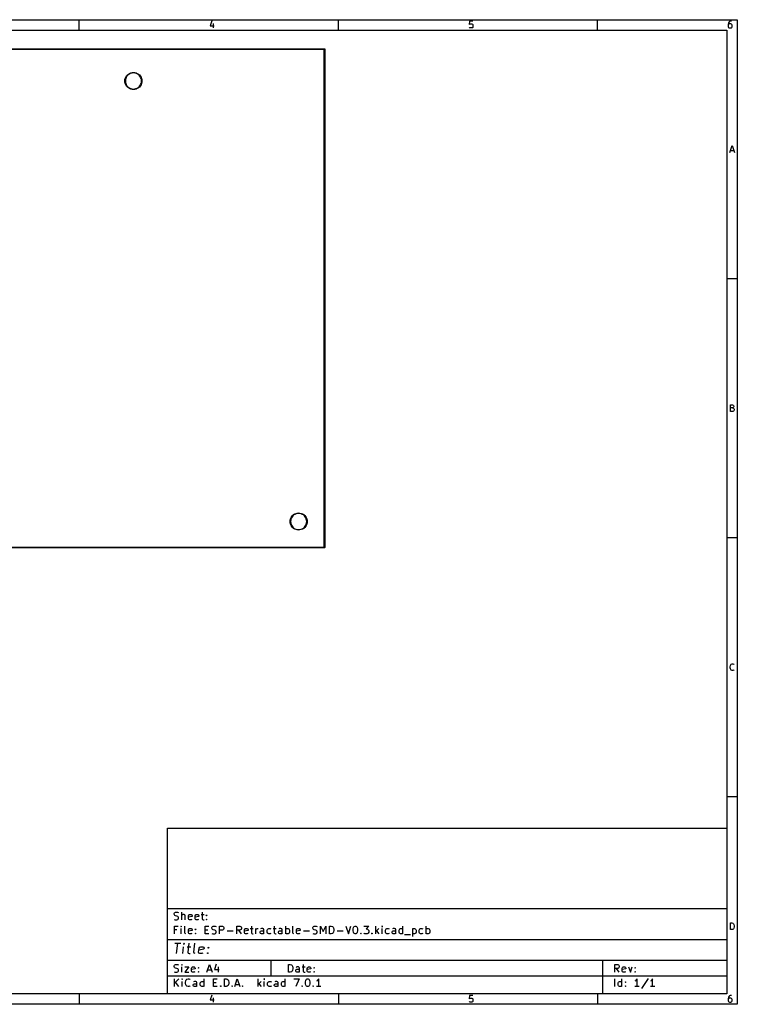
# Model space of a CAD drawing. Extents: x -30 to 247, y -88 to 102.
# Tile 2 of 2: x 108 to 247, y -88 to 102. Entities that reach past the tile are written whole.
import ezdxf

# ---------------------------------------------------------------- set-up
doc = ezdxf.new("R2010")
doc.units = 0
doc.layers.add('BLACK', color=7, linetype='CONTINUOUS')

msp = doc.modelspace()

# ---------------------------------------------------------------- linework, layer by layer
at = {"layer": 'BLACK', "linetype": 'CONTINUOUS'}
for p, q in [((-30.3, 101.84), (246.702, 101.84)), ((119.7, 99.84), (119.7, 101.84)), ((145.257, 101.6), (144.948, 100.672)), ((145.567, 101.105), (145.567, 100.239)), ((169.7, 99.84), (169.7, 101.84)), ((195.01, 101.539), (194.948, 100.92)), ((194.948, 100.92), (195.01, 100.981)), ((195.629, 101.539), (195.01, 101.539)), ((195.01, 100.981), (195.133, 101.043)), ((195.133, 101.043), (195.443, 101.043)), ((195.443, 101.043), (195.567, 100.981)), ((195.567, 100.981), (195.629, 100.92)), ((195.629, 100.92), (195.69, 100.796)), ((195.69, 100.796), (195.69, 100.486)), ((219.7, 99.84), (219.7, 101.84)), ((245.01, 101.229), (244.948, 100.981)), ((244.948, 100.981), (244.948, 100.486)), ((245.01, 100.92), (244.948, 100.796)), ((245.133, 101.415), (245.01, 101.229)), ((245.071, 100.981), (245.01, 100.92)), ((245.195, 101.043), (245.071, 100.981)), ((245.195, 101.477), (245.133, 101.415)), ((245.319, 101.539), (245.195, 101.477)), ((245.443, 101.043), (245.195, 101.043)), ((245.567, 101.539), (245.319, 101.539)), ((245.567, 100.981), (245.443, 101.043)), ((245.629, 100.92), (245.567, 100.981)), ((245.69, 100.796), (245.629, 100.92)), ((245.69, 100.486), (245.69, 100.796)), ((246.702, 101.84), (246.702, -88.1672)), ((-28.3, 99.84), (244.702, 99.84)), ((144.948, 100.672), (145.752, 100.672)), ((195.01, 100.3), (194.948, 100.362)), ((195.133, 100.239), (195.01, 100.3)), ((195.443, 100.239), (195.133, 100.239)), ((195.567, 100.3), (195.443, 100.239)), ((195.629, 100.362), (195.567, 100.3)), ((195.69, 100.486), (195.629, 100.362)), ((244.702, 99.84), (244.702, -86.1672)), ((244.948, 100.486), (245.01, 100.362)), ((245.01, 100.362), (245.071, 100.3)), ((245.071, 100.3), (245.195, 100.239)), ((245.195, 100.239), (245.443, 100.239)), ((245.443, 100.239), (245.567, 100.3)), ((245.567, 100.3), (245.629, 100.362)), ((245.629, 100.362), (245.69, 100.486)), ((0, 96.21), (167.04, 96.21)), ((166.99, 96.11), (0.05, 96.11)), ((166.99, 0.05), (166.99, 96.11)), ((167.04, 96.21), (167.075, 96.1954)), ((167.075, 96.1954), (167.09, 96.16)), ((167.09, 96.16), (167.09, 0)), ((128.983, 91.1768), (129.18, 91.345)), ((129.236, 91.268), (129.05, 91.1095)), ((129.18, 91.345), (129.401, 91.4803)), ((129.444, 91.3954), (129.236, 91.268)), ((129.401, 91.4803), (129.64, 91.5794)), ((129.669, 91.4888), (129.444, 91.3954)), ((129.64, 91.5794), (129.892, 91.6398)), ((129.907, 91.5458), (129.669, 91.4888)), ((129.892, 91.6398), (130.15, 91.6601)), ((130.15, 91.5649), (129.907, 91.5458)), ((130.15, 91.6601), (130.408, 91.6398)), ((130.393, 91.5458), (130.15, 91.5649)), ((130.63, 91.4888), (130.393, 91.5458)), ((130.408, 91.6398), (130.66, 91.5794)), ((130.856, 91.3954), (130.63, 91.4888)), ((130.66, 91.5794), (130.899, 91.4803)), ((131.064, 91.268), (130.856, 91.3954)), ((130.899, 91.4803), (131.12, 91.345)), ((131.249, 91.1095), (131.064, 91.268)), ((131.12, 91.345), (131.317, 91.1768)), ((128.5, 90.01), (128.52, 90.2681)), ((128.52, 89.7519), (128.5, 90.01)), ((128.52, 90.2681), (128.581, 90.5199)), ((128.581, 89.5001), (128.52, 89.7519)), ((128.581, 90.5199), (128.68, 90.7591)), ((128.68, 89.2609), (128.581, 89.5001)), ((128.614, 90.2532), (128.595, 90.01)), ((128.595, 90.01), (128.614, 89.7668)), ((128.671, 90.4905), (128.614, 90.2532)), ((128.614, 89.7668), (128.671, 89.5295)), ((128.764, 90.7159), (128.671, 90.4905)), ((128.671, 89.5295), (128.764, 89.3041)), ((128.68, 90.7591), (128.815, 90.9799)), ((128.892, 90.924), (128.764, 90.7159)), ((128.764, 89.3041), (128.892, 89.096)), ((128.815, 90.9799), (128.983, 91.1768)), ((129.05, 91.1095), (128.892, 90.924)), ((131.408, 90.924), (131.249, 91.1095)), ((131.317, 91.1768), (131.485, 90.9799)), ((131.535, 90.7159), (131.408, 90.924)), ((131.408, 89.096), (131.535, 89.3041)), ((131.485, 90.9799), (131.62, 90.7591)), ((131.629, 90.4905), (131.535, 90.7159)), ((131.535, 89.3041), (131.629, 89.5295)), ((131.62, 90.7591), (131.719, 90.5199)), ((131.719, 89.5001), (131.62, 89.2609)), ((131.686, 90.2532), (131.629, 90.4905)), ((131.629, 89.5295), (131.686, 89.7668)), ((131.705, 90.01), (131.686, 90.2532)), ((131.686, 89.7668), (131.705, 90.01)), ((131.719, 90.5199), (131.78, 90.2681)), ((131.78, 89.7519), (131.719, 89.5001)), ((131.78, 90.2681), (131.8, 90.01)), ((131.8, 90.01), (131.78, 89.7519)), ((128.815, 89.0401), (128.68, 89.2609)), ((128.983, 88.8432), (128.815, 89.0401)), ((128.892, 89.096), (129.05, 88.9105)), ((129.18, 88.675), (128.983, 88.8432)), ((129.05, 88.9105), (129.236, 88.752)), ((129.401, 88.5397), (129.18, 88.675)), ((129.236, 88.752), (129.444, 88.6246)), ((129.64, 88.4406), (129.401, 88.5397)), ((129.444, 88.6246), (129.669, 88.5312)), ((129.892, 88.3802), (129.64, 88.4406)), ((129.669, 88.5312), (129.907, 88.4742)), ((130.15, 88.3599), (129.892, 88.3802)), ((129.907, 88.4742), (130.15, 88.4551)), ((130.15, 88.4551), (130.393, 88.4742)), ((130.408, 88.3802), (130.15, 88.3599)), ((130.393, 88.4742), (130.63, 88.5312)), ((130.66, 88.4406), (130.408, 88.3802)), ((130.63, 88.5312), (130.856, 88.6246)), ((130.899, 88.5397), (130.66, 88.4406)), ((130.856, 88.6246), (131.064, 88.752)), ((131.12, 88.675), (130.899, 88.5397)), ((131.064, 88.752), (131.249, 88.9105)), ((131.317, 88.8432), (131.12, 88.675)), ((131.249, 88.9105), (131.408, 89.096)), ((131.485, 89.0401), (131.317, 88.8432)), ((131.62, 89.2609), (131.485, 89.0401)), ((245.269, 76.2386), (245.702, 77.5386)), ((245.393, 76.61), (246.012, 76.61)), ((245.702, 77.5386), (246.136, 76.2386)), ((246.702, 51.84), (244.702, 51.84)), ((245.362, 26.2386), (245.362, 27.5386)), ((245.362, 27.5386), (245.795, 27.5386)), ((245.795, 26.9195), (245.362, 26.9195)), ((245.795, 27.5386), (245.919, 27.4767)), ((245.919, 26.9815), (245.795, 26.9195)), ((245.795, 26.9195), (245.981, 26.8576)), ((245.919, 27.4767), (245.981, 27.4148)), ((245.981, 27.0434), (245.919, 26.9815)), ((245.981, 27.4148), (246.043, 27.291)), ((246.043, 27.1672), (245.981, 27.0434)), ((245.981, 26.8576), (246.043, 26.7957)), ((246.043, 27.291), (246.043, 27.1672)), ((246.043, 26.7957), (246.105, 26.6719)), ((246.105, 26.6719), (246.105, 26.4862)), ((245.857, 26.2386), (245.362, 26.2386)), ((245.981, 26.3005), (245.857, 26.2386)), ((246.043, 26.3624), (245.981, 26.3005)), ((246.105, 26.4862), (246.043, 26.3624)), ((160.471, 5.50989), (160.57, 5.7491)), ((160.655, 5.70587), (160.561, 5.48047)), ((160.57, 5.7491), (160.705, 5.96986)), ((160.782, 5.9139), (160.655, 5.70587)), ((160.705, 5.96986), (160.873, 6.16675)), ((160.941, 6.09943), (160.782, 5.9139)), ((160.873, 6.16675), (161.07, 6.3349)), ((161.126, 6.25788), (160.941, 6.09943)), ((161.07, 6.3349), (161.291, 6.47019)), ((161.334, 6.38536), (161.126, 6.25788)), ((161.291, 6.47019), (161.53, 6.56927)), ((161.56, 6.47872), (161.334, 6.38536)), ((161.53, 6.56927), (161.782, 6.62972)), ((161.797, 6.53568), (161.56, 6.47872)), ((161.782, 6.62972), (162.04, 6.65003)), ((162.04, 6.55482), (161.797, 6.53568)), ((162.04, 6.65003), (162.298, 6.62972)), ((162.283, 6.53568), (162.04, 6.55482)), ((162.52, 6.47872), (162.283, 6.53568)), ((162.298, 6.62972), (162.55, 6.56927)), ((162.746, 6.38536), (162.52, 6.47872)), ((162.55, 6.56927), (162.789, 6.47019)), ((162.954, 6.25788), (162.746, 6.38536)), ((162.789, 6.47019), (163.01, 6.3349)), ((163.139, 6.09943), (162.954, 6.25788)), ((163.01, 6.3349), (163.207, 6.16675)), ((163.298, 5.9139), (163.139, 6.09943)), ((163.207, 6.16675), (163.375, 5.96986)), ((163.425, 5.70587), (163.298, 5.9139)), ((163.375, 5.96986), (163.51, 5.7491)), ((163.519, 5.48047), (163.425, 5.70587)), ((163.51, 5.7491), (163.609, 5.50989)), ((160.39, 5), (160.41, 5.25812)), ((160.41, 4.74188), (160.39, 5)), ((160.41, 5.25812), (160.471, 5.50989)), ((160.471, 4.49011), (160.41, 4.74188)), ((160.57, 4.2509), (160.471, 4.49011)), ((160.504, 5.24323), (160.485, 5)), ((160.485, 5), (160.504, 4.75677)), ((160.561, 5.48047), (160.504, 5.24323)), ((160.504, 4.75677), (160.561, 4.51953)), ((160.561, 4.51953), (160.655, 4.29413)), ((160.705, 4.03014), (160.57, 4.2509)), ((160.655, 4.29413), (160.782, 4.0861)), ((160.873, 3.83325), (160.705, 4.03014)), ((160.782, 4.0861), (160.941, 3.90057)), ((161.07, 3.6651), (160.873, 3.83325)), ((160.941, 3.90057), (161.126, 3.74212)), ((162.954, 3.74212), (163.139, 3.90057)), ((163.207, 3.83325), (163.01, 3.6651)), ((163.139, 3.90057), (163.298, 4.0861)), ((163.375, 4.03014), (163.207, 3.83325)), ((163.298, 4.0861), (163.425, 4.29413)), ((163.51, 4.2509), (163.375, 4.03014)), ((163.425, 4.29413), (163.519, 4.51953)), ((163.609, 4.49011), (163.51, 4.2509)), ((163.576, 5.24323), (163.519, 5.48047)), ((163.519, 4.51953), (163.576, 4.75677)), ((163.595, 5), (163.576, 5.24323)), ((163.576, 4.75677), (163.595, 5)), ((163.609, 5.50989), (163.67, 5.25812)), ((163.67, 4.74188), (163.609, 4.49011)), ((163.67, 5.25812), (163.69, 5)), ((163.69, 5), (163.67, 4.74188)), ((161.291, 3.52981), (161.07, 3.6651)), ((161.126, 3.74212), (161.334, 3.61464)), ((161.53, 3.43073), (161.291, 3.52981)), ((161.334, 3.61464), (161.56, 3.52127)), ((161.782, 3.37028), (161.53, 3.43073)), ((161.56, 3.52127), (161.797, 3.46432)), ((162.04, 3.34997), (161.782, 3.37028)), ((161.797, 3.46432), (162.04, 3.44518)), ((162.04, 3.44518), (162.283, 3.46432)), ((162.298, 3.37028), (162.04, 3.34997)), ((162.283, 3.46432), (162.52, 3.52127)), ((162.55, 3.43073), (162.298, 3.37028)), ((162.52, 3.52127), (162.746, 3.61464)), ((162.789, 3.52981), (162.55, 3.43073)), ((162.746, 3.61464), (162.954, 3.74212)), ((163.01, 3.6651), (162.789, 3.52981)), ((0.05, 0.05), (166.99, 0.05)), ((167.09, 0), (167.075, -0.03535)), ((246.702, 1.84), (244.702, 1.84)), ((167.04, -0.05), (0, -0.05)), ((167.075, -0.03535), (167.04, -0.05)), ((245.3, -23.0185), (245.362, -22.7709)), ((245.362, -22.7709), (245.424, -22.6471)), ((245.424, -22.6471), (245.547, -22.5233)), ((245.547, -22.5233), (245.733, -22.4614)), ((245.733, -22.4614), (245.857, -22.4614)), ((245.857, -22.4614), (246.043, -22.5233)), ((246.043, -22.5233), (246.105, -22.5852)), ((245.3, -23.2043), (245.3, -23.0185)), ((245.362, -23.4519), (245.3, -23.2043)), ((245.424, -23.5757), (245.362, -23.4519)), ((245.547, -23.6995), (245.424, -23.5757)), ((245.733, -23.7614), (245.547, -23.6995)), ((245.857, -23.7614), (245.733, -23.7614)), ((246.043, -23.6995), (245.857, -23.7614)), ((246.105, -23.6376), (246.043, -23.6995)), ((246.702, -48.16), (244.702, -48.16)), ((136.702, -54.1672), (244.702, -54.1672)), ((136.702, -86.1672), (136.702, -54.1672)), ((244.702, -54.1672), (244.702, -86.1672)), ((136.702, -69.6672), (244.702, -69.6672)), ((137.988, -70.6468), (138.059, -70.504)), ((137.988, -70.7897), (137.988, -70.6468)), ((138.059, -70.9326), (137.988, -70.7897)), ((137.988, -71.7897), (138.202, -71.8611)), ((138.059, -70.504), (138.131, -70.4326)), ((138.131, -71.004), (138.059, -70.9326)), ((138.131, -70.4326), (138.274, -70.3611)), ((138.274, -71.0754), (138.131, -71.004)), ((138.202, -71.8611), (138.559, -71.8611)), ((138.274, -70.3611), (138.631, -70.3611)), ((138.559, -71.1468), (138.274, -71.0754)), ((138.702, -71.2183), (138.559, -71.1468)), ((138.559, -71.8611), (138.702, -71.7897)), ((138.631, -70.3611), (138.845, -70.4326)), ((138.774, -71.2897), (138.702, -71.2183)), ((138.702, -71.7897), (138.774, -71.7183)), ((138.845, -71.4326), (138.774, -71.2897)), ((138.774, -71.7183), (138.845, -71.5754)), ((138.845, -71.5754), (138.845, -71.4326)), ((139.488, -71.8611), (139.488, -70.3611)), ((139.559, -70.9326), (139.488, -71.004)), ((139.702, -70.8611), (139.559, -70.9326)), ((139.916, -70.8611), (139.702, -70.8611)), ((140.059, -70.9326), (139.916, -70.8611)), ((140.131, -71.0754), (140.059, -70.9326)), ((140.131, -71.8611), (140.131, -71.0754)), ((140.774, -71.0754), (140.845, -70.9326)), ((140.774, -71.6468), (140.774, -71.0754)), ((141.488, -71.2183), (140.774, -71.3611)), ((140.845, -71.7897), (140.774, -71.6468)), ((140.845, -70.9326), (140.988, -70.8611)), ((140.988, -71.8611), (140.845, -71.7897)), ((140.988, -70.8611), (141.274, -70.8611)), ((141.274, -71.8611), (140.988, -71.8611)), ((141.274, -70.8611), (141.416, -70.9326)), ((141.416, -71.7897), (141.274, -71.8611)), ((141.416, -70.9326), (141.488, -71.0754)), ((141.488, -71.0754), (141.488, -71.2183)), ((142.059, -71.0754), (142.131, -70.9326)), ((142.059, -71.6468), (142.059, -71.0754)), ((142.774, -71.2183), (142.059, -71.3611)), ((142.131, -71.7897), (142.059, -71.6468)), ((142.131, -70.9326), (142.274, -70.8611)), ((142.274, -71.8611), (142.131, -71.7897)), ((142.274, -70.8611), (142.559, -70.8611)), ((142.559, -71.8611), (142.274, -71.8611)), ((142.559, -70.8611), (142.702, -70.9326)), ((142.702, -71.7897), (142.559, -71.8611)), ((142.702, -70.9326), (142.774, -71.0754)), ((142.774, -71.0754), (142.774, -71.2183)), ((143.202, -70.8611), (143.774, -70.8611)), ((143.416, -70.3611), (143.416, -71.6468)), ((143.416, -71.6468), (143.488, -71.7897)), ((143.488, -71.7897), (143.631, -71.8611)), ((143.631, -71.8611), (143.774, -71.8611)), ((144.202, -71.004), (144.274, -70.9326)), ((144.274, -71.0754), (144.202, -71.004)), ((144.202, -71.7897), (144.274, -71.7183)), ((144.274, -71.8611), (144.202, -71.7897)), ((144.274, -70.9326), (144.345, -71.004)), ((144.274, -70.9326), (144.274, -71.0754)), ((144.345, -71.004), (144.274, -71.0754)), ((144.274, -71.7183), (144.345, -71.7897)), ((144.274, -71.7183), (144.274, -71.8611)), ((144.345, -71.7897), (144.274, -71.8611)), ((138.059, -74.5611), (138.059, -73.0611)), ((138.059, -73.0611), (138.774, -73.0611)), ((138.559, -73.7754), (138.059, -73.7754)), ((139.345, -73.0611), (139.274, -73.1326)), ((139.274, -73.1326), (139.345, -73.204)), ((139.416, -73.1326), (139.345, -73.0611)), ((139.345, -73.0611), (139.345, -73.204)), ((139.345, -73.204), (139.416, -73.1326)), ((139.345, -74.5611), (139.345, -73.5611)), ((140.059, -74.3468), (140.059, -73.0611)), ((140.774, -73.7754), (140.845, -73.6326)), ((140.774, -74.3468), (140.774, -73.7754)), ((141.488, -73.9183), (140.774, -74.0611)), ((140.845, -73.6326), (140.988, -73.5611)), ((140.988, -73.5611), (141.274, -73.5611)), ((141.274, -73.5611), (141.416, -73.6326)), ((141.416, -73.6326), (141.488, -73.7754)), ((141.488, -73.7754), (141.488, -73.9183)), ((142.059, -73.704), (142.131, -73.6326)), ((142.131, -73.7754), (142.059, -73.704)), ((142.131, -73.6326), (142.202, -73.704)), ((142.131, -73.6326), (142.131, -73.7754)), ((142.202, -73.704), (142.131, -73.7754)), ((143.988, -74.5611), (143.988, -73.0611)), ((143.988, -73.0611), (144.702, -73.0611)), ((143.988, -73.7754), (144.488, -73.7754)), ((145.274, -73.3468), (145.345, -73.204)), ((145.274, -73.4897), (145.274, -73.3468)), ((145.345, -73.6326), (145.274, -73.4897)), ((145.345, -73.204), (145.416, -73.1326)), ((145.416, -73.704), (145.345, -73.6326)), ((145.416, -73.1326), (145.559, -73.0611)), ((145.559, -73.7754), (145.416, -73.704)), ((145.559, -73.0611), (145.916, -73.0611)), ((145.845, -73.8468), (145.559, -73.7754)), ((145.988, -73.9183), (145.845, -73.8468)), ((145.916, -73.0611), (146.131, -73.1326)), ((146.059, -73.9897), (145.988, -73.9183)), ((146.131, -74.1326), (146.059, -73.9897)), ((146.774, -74.5611), (146.774, -73.0611)), ((146.774, -73.0611), (147.345, -73.0611)), ((147.345, -73.8468), (146.774, -73.8468)), ((147.345, -73.0611), (147.488, -73.1326)), ((147.488, -73.7754), (147.345, -73.8468)), ((147.488, -73.1326), (147.559, -73.204)), ((147.559, -73.704), (147.488, -73.7754)), ((147.559, -73.204), (147.631, -73.3468)), ((147.631, -73.5611), (147.559, -73.704)), ((147.631, -73.3468), (147.631, -73.5611)), ((148.274, -73.9897), (149.416, -73.9897)), ((150.131, -74.5611), (150.131, -73.0611)), ((150.131, -73.0611), (150.702, -73.0611)), ((150.702, -73.8468), (150.131, -73.8468)), ((150.988, -74.5611), (150.488, -73.8468)), ((150.702, -73.0611), (150.845, -73.1326)), ((150.845, -73.7754), (150.702, -73.8468)), ((150.845, -73.1326), (150.916, -73.204)), ((150.916, -73.704), (150.845, -73.7754)), ((150.916, -73.204), (150.988, -73.3468)), ((150.988, -73.5611), (150.916, -73.704)), ((150.988, -73.3468), (150.988, -73.5611)), ((151.559, -73.7754), (151.631, -73.6326)), ((151.559, -74.3468), (151.559, -73.7754)), ((152.274, -73.9183), (151.559, -74.0611)), ((151.631, -73.6326), (151.774, -73.5611)), ((151.774, -73.5611), (152.059, -73.5611)), ((152.059, -73.5611), (152.202, -73.6326)), ((152.202, -73.6326), (152.274, -73.7754)), ((152.274, -73.7754), (152.274, -73.9183)), ((152.702, -73.5611), (153.274, -73.5611)), ((152.916, -73.0611), (152.916, -74.3468)), ((153.774, -74.5611), (153.774, -73.5611)), ((153.774, -73.8468), (153.845, -73.704)), ((153.845, -73.704), (153.916, -73.6326)), ((153.916, -73.6326), (154.059, -73.5611)), ((154.059, -73.5611), (154.202, -73.5611)), ((154.631, -74.204), (154.702, -74.0611)), ((154.845, -73.5611), (154.702, -73.6326)), ((154.702, -74.0611), (154.845, -73.9897)), ((155.131, -73.5611), (154.845, -73.5611)), ((154.845, -73.9897), (155.202, -73.9897)), ((155.274, -73.6326), (155.131, -73.5611)), ((155.202, -73.9897), (155.345, -73.9183)), ((155.345, -73.7754), (155.274, -73.6326)), ((155.345, -74.5611), (155.345, -73.7754)), ((155.988, -73.8468), (156.059, -73.704)), ((155.988, -74.2754), (155.988, -73.8468)), ((156.059, -73.704), (156.131, -73.6326)), ((156.131, -73.6326), (156.274, -73.5611)), ((156.274, -73.5611), (156.559, -73.5611)), ((156.559, -73.5611), (156.702, -73.6326)), ((157.131, -73.5611), (157.702, -73.5611)), ((157.345, -73.0611), (157.345, -74.3468)), ((158.131, -74.204), (158.202, -74.0611)), ((158.345, -73.5611), (158.202, -73.6326)), ((158.202, -74.0611), (158.345, -73.9897)), ((158.631, -73.5611), (158.345, -73.5611)), ((158.345, -73.9897), (158.702, -73.9897)), ((158.774, -73.6326), (158.631, -73.5611)), ((158.702, -73.9897), (158.845, -73.9183)), ((158.845, -73.7754), (158.774, -73.6326)), ((158.845, -74.5611), (158.845, -73.7754)), ((159.559, -74.5611), (159.559, -73.0611)), ((159.559, -73.6326), (159.702, -73.5611)), ((159.702, -73.5611), (159.988, -73.5611)), ((159.988, -73.5611), (160.131, -73.6326)), ((160.131, -73.6326), (160.202, -73.704)), ((160.202, -73.704), (160.274, -73.8468)), ((160.274, -73.8468), (160.274, -74.2754)), ((160.916, -74.3468), (160.916, -73.0611)), ((161.631, -73.7754), (161.702, -73.6326)), ((161.631, -74.3468), (161.631, -73.7754)), ((162.345, -73.9183), (161.631, -74.0611)), ((161.702, -73.6326), (161.845, -73.5611)), ((161.845, -73.5611), (162.131, -73.5611)), ((162.131, -73.5611), (162.274, -73.6326)), ((162.274, -73.6326), (162.345, -73.7754)), ((162.345, -73.7754), (162.345, -73.9183)), ((162.988, -73.9897), (164.131, -73.9897)), ((164.774, -73.3468), (164.845, -73.204)), ((164.774, -73.4897), (164.774, -73.3468)), ((164.845, -73.6326), (164.774, -73.4897)), ((164.845, -73.204), (164.916, -73.1326)), ((164.916, -73.704), (164.845, -73.6326)), ((164.916, -73.1326), (165.059, -73.0611)), ((165.059, -73.7754), (164.916, -73.704)), ((165.059, -73.0611), (165.416, -73.0611)), ((165.345, -73.8468), (165.059, -73.7754)), ((165.488, -73.9183), (165.345, -73.8468)), ((165.416, -73.0611), (165.631, -73.1326)), ((165.559, -73.9897), (165.488, -73.9183)), ((165.631, -74.1326), (165.559, -73.9897)), ((166.274, -74.5611), (166.274, -73.0611)), ((166.274, -73.0611), (166.774, -74.1326)), ((166.774, -74.1326), (167.274, -73.0611)), ((167.274, -73.0611), (167.274, -74.5611)), ((167.988, -74.5611), (167.988, -73.0611)), ((167.988, -73.0611), (168.345, -73.0611)), ((168.345, -73.0611), (168.559, -73.1326)), ((168.559, -73.1326), (168.702, -73.2754)), ((168.702, -73.2754), (168.774, -73.4183)), ((168.774, -73.4183), (168.845, -73.704)), ((168.845, -73.9183), (168.774, -74.204)), ((168.845, -73.704), (168.845, -73.9183)), ((169.488, -73.9897), (170.631, -73.9897)), ((171.131, -73.0611), (171.631, -74.5611)), ((171.631, -74.5611), (172.131, -73.0611)), ((172.559, -73.6326), (172.631, -73.3468)), ((172.559, -73.9897), (172.559, -73.6326)), ((172.631, -74.2754), (172.559, -73.9897)), ((172.631, -73.3468), (172.702, -73.204)), ((172.702, -73.204), (172.774, -73.1326)), ((172.774, -73.1326), (172.916, -73.0611)), ((172.916, -73.0611), (173.059, -73.0611)), ((173.059, -73.0611), (173.202, -73.1326)), ((173.202, -73.1326), (173.274, -73.204)), ((173.274, -73.204), (173.345, -73.3468)), ((173.345, -73.3468), (173.416, -73.6326)), ((173.416, -73.9897), (173.345, -74.2754)), ((173.416, -73.6326), (173.416, -73.9897)), ((174.631, -73.0611), (175.559, -73.0611)), ((175.559, -73.0611), (175.059, -73.6326)), ((175.059, -73.6326), (175.274, -73.6326)), ((175.274, -73.6326), (175.416, -73.704)), ((175.416, -73.704), (175.488, -73.7754)), ((175.488, -73.7754), (175.559, -73.9183)), ((175.559, -73.9183), (175.559, -74.2754)), ((176.916, -74.5611), (176.916, -73.0611)), ((177.488, -73.5611), (176.916, -74.1326)), ((177.059, -73.9897), (177.488, -74.5611)), ((178.131, -73.0611), (178.059, -73.1326)), ((178.059, -73.1326), (178.131, -73.204)), ((178.202, -73.1326), (178.131, -73.0611)), ((178.131, -73.0611), (178.131, -73.204)), ((178.131, -73.204), (178.202, -73.1326)), ((178.131, -74.5611), (178.131, -73.5611)), ((178.774, -73.8468), (178.845, -73.704)), ((178.774, -74.2754), (178.774, -73.8468)), ((178.845, -73.704), (178.916, -73.6326)), ((178.916, -73.6326), (179.059, -73.5611)), ((179.059, -73.5611), (179.345, -73.5611)), ((179.345, -73.5611), (179.488, -73.6326)), ((180.059, -74.204), (180.131, -74.0611)), ((180.274, -73.5611), (180.131, -73.6326)), ((180.131, -74.0611), (180.274, -73.9897)), ((180.559, -73.5611), (180.274, -73.5611)), ((180.274, -73.9897), (180.631, -73.9897)), ((180.702, -73.6326), (180.559, -73.5611)), ((180.631, -73.9897), (180.774, -73.9183)), ((180.774, -73.7754), (180.702, -73.6326)), ((180.774, -74.5611), (180.774, -73.7754)), ((181.416, -73.8468), (181.488, -73.704)), ((181.416, -74.2754), (181.416, -73.8468)), ((181.488, -73.704), (181.559, -73.6326)), ((181.559, -73.6326), (181.702, -73.5611)), ((181.702, -73.5611), (181.988, -73.5611)), ((181.988, -73.5611), (182.131, -73.6326)), ((182.131, -74.5611), (182.131, -73.0611)), ((183.988, -73.5611), (183.988, -75.0611)), ((183.988, -73.6326), (184.131, -73.5611)), ((184.131, -73.5611), (184.416, -73.5611)), ((184.416, -73.5611), (184.559, -73.6326)), ((184.559, -73.6326), (184.631, -73.704)), ((184.631, -73.704), (184.702, -73.8468)), ((184.702, -73.8468), (184.702, -74.2754)), ((185.274, -73.8468), (185.345, -73.704)), ((185.274, -74.2754), (185.274, -73.8468)), ((185.345, -73.704), (185.416, -73.6326)), ((185.416, -73.6326), (185.559, -73.5611)), ((185.559, -73.5611), (185.845, -73.5611)), ((185.845, -73.5611), (185.988, -73.6326)), ((186.631, -74.5611), (186.631, -73.0611)), ((186.631, -73.6326), (186.774, -73.5611)), ((186.774, -73.5611), (187.059, -73.5611)), ((187.059, -73.5611), (187.202, -73.6326)), ((187.202, -73.6326), (187.274, -73.704)), ((187.274, -73.704), (187.345, -73.8468)), ((187.345, -73.8468), (187.345, -74.2754)), ((245.362, -73.7614), (245.362, -72.4614)), ((245.362, -72.4614), (245.671, -72.4614)), ((245.671, -73.7614), (245.362, -73.7614)), ((245.671, -72.4614), (245.857, -72.5233)), ((245.857, -73.6995), (245.671, -73.7614)), ((245.857, -72.5233), (245.981, -72.6471)), ((245.981, -73.5757), (245.857, -73.6995)), ((245.981, -72.6471), (246.043, -72.7709)), ((246.043, -73.4519), (245.981, -73.5757)), ((246.043, -72.7709), (246.105, -73.0185)), ((246.105, -73.2043), (246.043, -73.4519)), ((246.105, -73.0185), (246.105, -73.2043)), ((136.702, -75.6672), (244.702, -75.6672)), ((140.131, -74.4897), (140.059, -74.3468)), ((140.274, -74.5611), (140.131, -74.4897)), ((140.845, -74.4897), (140.774, -74.3468)), ((140.988, -74.5611), (140.845, -74.4897)), ((141.274, -74.5611), (140.988, -74.5611)), ((141.416, -74.4897), (141.274, -74.5611)), ((142.059, -74.4897), (142.131, -74.4183)), ((142.131, -74.5611), (142.059, -74.4897)), ((142.131, -74.4183), (142.202, -74.4897)), ((142.131, -74.4183), (142.131, -74.5611)), ((142.202, -74.4897), (142.131, -74.5611)), ((144.702, -74.5611), (143.988, -74.5611)), ((145.274, -74.4897), (145.488, -74.5611)), ((145.488, -74.5611), (145.845, -74.5611)), ((145.845, -74.5611), (145.988, -74.4897)), ((145.988, -74.4897), (146.059, -74.4183)), ((146.059, -74.4183), (146.131, -74.2754)), ((146.131, -74.2754), (146.131, -74.1326)), ((151.631, -74.4897), (151.559, -74.3468)), ((151.774, -74.5611), (151.631, -74.4897)), ((152.059, -74.5611), (151.774, -74.5611)), ((152.202, -74.4897), (152.059, -74.5611)), ((152.916, -74.3468), (152.988, -74.4897)), ((152.988, -74.4897), (153.131, -74.5611)), ((153.131, -74.5611), (153.274, -74.5611)), ((154.631, -74.3468), (154.631, -74.204)), ((154.702, -74.4897), (154.631, -74.3468)), ((154.845, -74.5611), (154.702, -74.4897)), ((155.202, -74.5611), (154.845, -74.5611)), ((155.345, -74.4897), (155.202, -74.5611)), ((156.059, -74.4183), (155.988, -74.2754)), ((156.131, -74.4897), (156.059, -74.4183)), ((156.274, -74.5611), (156.131, -74.4897)), ((156.559, -74.5611), (156.274, -74.5611)), ((156.702, -74.4897), (156.559, -74.5611)), ((157.345, -74.3468), (157.416, -74.4897)), ((157.416, -74.4897), (157.559, -74.5611)), ((157.559, -74.5611), (157.702, -74.5611)), ((158.131, -74.3468), (158.131, -74.204)), ((158.202, -74.4897), (158.131, -74.3468)), ((158.345, -74.5611), (158.202, -74.4897)), ((158.702, -74.5611), (158.345, -74.5611)), ((158.845, -74.4897), (158.702, -74.5611)), ((159.702, -74.5611), (159.559, -74.4897)), ((159.988, -74.5611), (159.702, -74.5611)), ((160.131, -74.4897), (159.988, -74.5611)), ((160.202, -74.4183), (160.131, -74.4897)), ((160.274, -74.2754), (160.202, -74.4183)), ((160.988, -74.4897), (160.916, -74.3468)), ((161.131, -74.5611), (160.988, -74.4897)), ((161.702, -74.4897), (161.631, -74.3468)), ((161.845, -74.5611), (161.702, -74.4897)), ((162.131, -74.5611), (161.845, -74.5611)), ((162.274, -74.4897), (162.131, -74.5611)), ((164.774, -74.4897), (164.988, -74.5611)), ((164.988, -74.5611), (165.345, -74.5611)), ((165.345, -74.5611), (165.488, -74.4897)), ((165.488, -74.4897), (165.559, -74.4183)), ((165.559, -74.4183), (165.631, -74.2754)), ((165.631, -74.2754), (165.631, -74.1326)), ((168.345, -74.5611), (167.988, -74.5611)), ((168.559, -74.4897), (168.345, -74.5611)), ((168.702, -74.3468), (168.559, -74.4897)), ((168.774, -74.204), (168.702, -74.3468)), ((172.702, -74.4183), (172.631, -74.2754)), ((172.774, -74.4897), (172.702, -74.4183)), ((172.916, -74.5611), (172.774, -74.4897)), ((173.059, -74.5611), (172.916, -74.5611)), ((173.202, -74.4897), (173.059, -74.5611)), ((173.274, -74.4183), (173.202, -74.4897)), ((173.345, -74.2754), (173.274, -74.4183)), ((173.988, -74.4897), (174.059, -74.4183)), ((174.059, -74.5611), (173.988, -74.4897)), ((174.059, -74.4183), (174.131, -74.4897)), ((174.059, -74.4183), (174.059, -74.5611)), ((174.131, -74.4897), (174.059, -74.5611)), ((174.702, -74.4897), (174.631, -74.4183)), ((174.845, -74.5611), (174.702, -74.4897)), ((175.274, -74.5611), (174.845, -74.5611)), ((175.416, -74.4897), (175.274, -74.5611)), ((175.488, -74.4183), (175.416, -74.4897)), ((175.559, -74.2754), (175.488, -74.4183)), ((176.131, -74.4897), (176.202, -74.4183)), ((176.202, -74.5611), (176.131, -74.4897)), ((176.202, -74.4183), (176.274, -74.4897)), ((176.202, -74.4183), (176.202, -74.5611)), ((176.274, -74.4897), (176.202, -74.5611)), ((178.845, -74.4183), (178.774, -74.2754)), ((178.916, -74.4897), (178.845, -74.4183)), ((179.059, -74.5611), (178.916, -74.4897)), ((179.345, -74.5611), (179.059, -74.5611)), ((179.488, -74.4897), (179.345, -74.5611)), ((180.059, -74.3468), (180.059, -74.204)), ((180.131, -74.4897), (180.059, -74.3468)), ((180.274, -74.5611), (180.131, -74.4897)), ((180.631, -74.5611), (180.274, -74.5611)), ((180.774, -74.4897), (180.631, -74.5611)), ((181.488, -74.4183), (181.416, -74.2754)), ((181.559, -74.4897), (181.488, -74.4183)), ((181.702, -74.5611), (181.559, -74.4897)), ((181.988, -74.5611), (181.702, -74.5611)), ((182.131, -74.4897), (181.988, -74.5611)), ((182.488, -74.704), (183.631, -74.704)), ((184.131, -74.5611), (183.988, -74.4897)), ((184.416, -74.5611), (184.131, -74.5611)), ((184.559, -74.4897), (184.416, -74.5611)), ((184.631, -74.4183), (184.559, -74.4897)), ((184.702, -74.2754), (184.631, -74.4183)), ((185.345, -74.4183), (185.274, -74.2754)), ((185.416, -74.4897), (185.345, -74.4183)), ((185.559, -74.5611), (185.416, -74.4897)), ((185.845, -74.5611), (185.559, -74.5611)), ((185.988, -74.4897), (185.845, -74.5611)), ((186.774, -74.5611), (186.631, -74.4897)), ((187.059, -74.5611), (186.774, -74.5611)), ((187.202, -74.4897), (187.059, -74.5611)), ((187.274, -74.4183), (187.202, -74.4897)), ((187.345, -74.2754), (187.274, -74.4183)), ((138.131, -76.3924), (139.274, -76.3924)), ((138.452, -78.3924), (138.702, -76.3924)), ((139.678, -78.3924), (139.845, -77.0591)), ((139.928, -76.3924), (139.821, -76.4877)), ((139.821, -76.4877), (139.905, -76.5829)), ((139.928, -76.3924), (139.905, -76.5829)), ((139.905, -76.5829), (140.012, -76.4877)), ((140.012, -76.4877), (139.928, -76.3924)), ((140.5, -77.0591), (141.262, -77.0591)), ((140.869, -76.3924), (140.655, -78.1067)), ((141.786, -78.1067), (142, -76.3924)), ((142.726, -78.1067), (142.821, -77.3448)), ((143.75, -77.5353), (142.774, -77.7258)), ((142.821, -77.3448), (142.94, -77.1543)), ((142.94, -77.1543), (143.143, -77.0591)), ((143.143, -77.0591), (143.524, -77.0591)), ((143.524, -77.0591), (143.702, -77.1543)), ((143.702, -77.1543), (143.774, -77.3448)), ((143.774, -77.3448), (143.75, -77.5353)), ((144.536, -77.2496), (144.643, -77.1543)), ((144.619, -77.3448), (144.536, -77.2496)), ((144.643, -77.1543), (144.619, -77.3448)), ((144.726, -77.2496), (144.619, -77.3448)), ((144.643, -77.1543), (144.726, -77.2496)), ((136.702, -79.6672), (244.702, -79.6672)), ((140.655, -78.1067), (140.726, -78.2972)), ((140.726, -78.2972), (140.905, -78.3924)), ((140.905, -78.3924), (141.095, -78.3924)), ((141.857, -78.2972), (141.786, -78.1067)), ((142.036, -78.3924), (141.857, -78.2972)), ((142.797, -78.2972), (142.726, -78.1067)), ((142.976, -78.3924), (142.797, -78.2972)), ((143.357, -78.3924), (142.976, -78.3924)), ((143.559, -78.2972), (143.357, -78.3924)), ((144.405, -78.2972), (144.512, -78.202)), ((144.488, -78.3924), (144.405, -78.2972)), ((144.512, -78.202), (144.488, -78.3924)), ((144.595, -78.2972), (144.488, -78.3924)), ((144.512, -78.202), (144.595, -78.2972)), ((156.702, -79.6672), (156.702, -82.6672)), ((220.702, -79.6672), (220.702, -86.1672)), ((137.988, -80.7468), (138.059, -80.604)), ((137.988, -80.8897), (137.988, -80.7468)), ((138.059, -81.0326), (137.988, -80.8897)), ((138.059, -80.604), (138.131, -80.5326)), ((138.131, -81.104), (138.059, -81.0326)), ((138.131, -80.5326), (138.274, -80.4611)), ((138.274, -81.1754), (138.131, -81.104)), ((138.274, -80.4611), (138.631, -80.4611)), ((138.559, -81.2468), (138.274, -81.1754)), ((138.702, -81.3183), (138.559, -81.2468)), ((138.631, -80.4611), (138.845, -80.5326)), ((138.774, -81.3897), (138.702, -81.3183)), ((138.845, -81.5326), (138.774, -81.3897)), ((138.774, -81.8183), (138.845, -81.6754)), ((138.845, -81.6754), (138.845, -81.5326)), ((139.488, -80.4611), (139.416, -80.5326)), ((139.416, -80.5326), (139.488, -80.604)), ((139.559, -80.5326), (139.488, -80.4611)), ((139.488, -80.4611), (139.488, -80.604)), ((139.488, -80.604), (139.559, -80.5326)), ((139.488, -81.9611), (139.488, -80.9611)), ((140.059, -80.9611), (140.845, -80.9611)), ((140.845, -80.9611), (140.059, -81.9611)), ((141.345, -81.1754), (141.416, -81.0326)), ((141.345, -81.7468), (141.345, -81.1754)), ((142.059, -81.3183), (141.345, -81.4611)), ((141.416, -81.0326), (141.559, -80.9611)), ((141.559, -80.9611), (141.845, -80.9611)), ((141.845, -80.9611), (141.988, -81.0326)), ((141.988, -81.0326), (142.059, -81.1754)), ((142.059, -81.1754), (142.059, -81.3183)), ((142.631, -81.104), (142.702, -81.0326)), ((142.702, -81.1754), (142.631, -81.104)), ((142.702, -81.0326), (142.774, -81.104)), ((142.702, -81.0326), (142.702, -81.1754)), ((142.774, -81.104), (142.702, -81.1754)), ((144.345, -81.9611), (144.845, -80.4611)), ((144.488, -81.5326), (145.202, -81.5326)), ((144.845, -80.4611), (145.345, -81.9611)), ((146.131, -80.3897), (145.774, -81.4611)), ((145.774, -81.4611), (146.702, -81.4611)), ((146.488, -80.9611), (146.488, -81.9611)), ((160.059, -81.9611), (160.059, -80.4611)), ((160.059, -80.4611), (160.416, -80.4611)), ((160.416, -80.4611), (160.631, -80.5326)), ((160.631, -80.5326), (160.774, -80.6754)), ((160.774, -80.6754), (160.845, -80.8183)), ((160.845, -81.604), (160.774, -81.7468)), ((160.845, -80.8183), (160.916, -81.104)), ((160.916, -81.3183), (160.845, -81.604)), ((160.916, -81.104), (160.916, -81.3183)), ((161.488, -81.604), (161.559, -81.4611)), ((161.488, -81.7468), (161.488, -81.604)), ((161.702, -80.9611), (161.559, -81.0326)), ((161.559, -81.4611), (161.702, -81.3897)), ((161.988, -80.9611), (161.702, -80.9611)), ((161.702, -81.3897), (162.059, -81.3897)), ((162.131, -81.0326), (161.988, -80.9611)), ((162.059, -81.3897), (162.202, -81.3183)), ((162.202, -81.1754), (162.131, -81.0326)), ((162.202, -81.9611), (162.202, -81.1754)), ((162.702, -80.9611), (163.274, -80.9611)), ((162.916, -80.4611), (162.916, -81.7468)), ((163.702, -81.1754), (163.774, -81.0326)), ((163.702, -81.7468), (163.702, -81.1754)), ((164.416, -81.3183), (163.702, -81.4611)), ((163.774, -81.0326), (163.916, -80.9611)), ((163.916, -80.9611), (164.202, -80.9611)), ((164.202, -80.9611), (164.345, -81.0326)), ((164.345, -81.0326), (164.416, -81.1754)), ((164.416, -81.1754), (164.416, -81.3183)), ((164.988, -81.104), (165.059, -81.0326)), ((165.059, -81.1754), (164.988, -81.104)), ((165.059, -81.0326), (165.131, -81.104)), ((165.059, -81.0326), (165.059, -81.1754)), ((165.131, -81.104), (165.059, -81.1754)), ((223.059, -81.9611), (223.059, -80.4611)), ((223.059, -80.4611), (223.631, -80.4611)), ((223.631, -81.2468), (223.059, -81.2468)), ((223.916, -81.9611), (223.416, -81.2468)), ((223.631, -80.4611), (223.774, -80.5326)), ((223.774, -81.1754), (223.631, -81.2468)), ((223.774, -80.5326), (223.845, -80.604)), ((223.845, -81.104), (223.774, -81.1754)), ((223.845, -80.604), (223.916, -80.7468)), ((223.916, -80.9611), (223.845, -81.104)), ((223.916, -80.7468), (223.916, -80.9611)), ((224.488, -81.1754), (224.559, -81.0326)), ((224.488, -81.7468), (224.488, -81.1754)), ((225.202, -81.3183), (224.488, -81.4611)), ((224.559, -81.0326), (224.702, -80.9611)), ((224.702, -80.9611), (224.988, -80.9611)), ((224.988, -80.9611), (225.131, -81.0326)), ((225.131, -81.0326), (225.202, -81.1754)), ((225.202, -81.1754), (225.202, -81.3183)), ((225.702, -80.9611), (226.059, -81.9611)), ((226.059, -81.9611), (226.416, -80.9611)), ((226.916, -81.104), (226.988, -81.0326)), ((226.988, -81.1754), (226.916, -81.104)), ((226.988, -81.0326), (227.059, -81.104)), ((226.988, -81.0326), (226.988, -81.1754)), ((227.059, -81.104), (226.988, -81.1754)), ((136.702, -82.6672), (244.702, -82.6672)), ((137.988, -81.8897), (138.202, -81.9611)), ((138.059, -84.7611), (138.059, -83.2611)), ((138.916, -83.2611), (138.059, -84.1183)), ((138.202, -81.9611), (138.559, -81.9611)), ((138.559, -81.9611), (138.702, -81.8897)), ((138.702, -81.8897), (138.774, -81.8183)), ((139.559, -83.2611), (139.488, -83.3326)), ((139.488, -83.3326), (139.559, -83.404)), ((139.631, -83.3326), (139.559, -83.2611)), ((139.559, -83.2611), (139.559, -83.404)), ((139.559, -83.404), (139.631, -83.3326)), ((140.059, -81.9611), (140.845, -81.9611)), ((140.274, -83.6183), (140.345, -83.4754)), ((140.345, -83.4754), (140.488, -83.3326)), ((140.488, -83.3326), (140.702, -83.2611)), ((140.702, -83.2611), (140.845, -83.2611)), ((140.845, -83.2611), (141.059, -83.3326)), ((141.059, -83.3326), (141.131, -83.404)), ((141.416, -81.8897), (141.345, -81.7468)), ((141.559, -81.9611), (141.416, -81.8897)), ((141.845, -81.9611), (141.559, -81.9611)), ((141.988, -81.8897), (141.845, -81.9611)), ((142.631, -81.8897), (142.702, -81.8183)), ((142.702, -81.9611), (142.631, -81.8897)), ((142.702, -81.8183), (142.774, -81.8897)), ((142.702, -81.8183), (142.702, -81.9611)), ((142.774, -81.8897), (142.702, -81.9611)), ((143.774, -84.7611), (143.774, -83.2611)), ((145.631, -84.7611), (145.631, -83.2611)), ((145.631, -83.2611), (146.345, -83.2611)), ((147.702, -84.7611), (147.702, -83.2611)), ((147.702, -83.2611), (148.059, -83.2611)), ((148.059, -83.2611), (148.274, -83.3326)), ((148.274, -83.3326), (148.416, -83.4754)), ((148.416, -83.4754), (148.488, -83.6183)), ((149.702, -84.7611), (150.202, -83.2611)), ((150.202, -83.2611), (150.702, -84.7611)), ((154.202, -84.7611), (154.202, -83.2611)), ((155.416, -83.2611), (155.345, -83.3326)), ((155.345, -83.3326), (155.416, -83.404)), ((155.488, -83.3326), (155.416, -83.2611)), ((155.416, -83.2611), (155.416, -83.404)), ((155.416, -83.404), (155.488, -83.3326)), ((159.416, -84.7611), (159.416, -83.2611)), ((160.416, -81.9611), (160.059, -81.9611)), ((160.631, -81.8897), (160.416, -81.9611)), ((160.774, -81.7468), (160.631, -81.8897)), ((161.131, -83.2611), (162.131, -83.2611)), ((161.559, -81.8897), (161.488, -81.7468)), ((162.131, -83.2611), (161.488, -84.7611)), ((161.702, -81.9611), (161.559, -81.8897)), ((162.059, -81.9611), (161.702, -81.9611)), ((162.202, -81.8897), (162.059, -81.9611)), ((162.916, -81.7468), (162.988, -81.8897)), ((162.988, -81.8897), (163.131, -81.9611)), ((163.131, -81.9611), (163.274, -81.9611)), ((163.345, -83.8326), (163.416, -83.5468)), ((163.416, -83.5468), (163.488, -83.404)), ((163.488, -83.404), (163.559, -83.3326)), ((163.559, -83.3326), (163.702, -83.2611)), ((163.774, -81.8897), (163.702, -81.7468)), ((163.702, -83.2611), (163.845, -83.2611)), ((163.916, -81.9611), (163.774, -81.8897)), ((163.845, -83.2611), (163.988, -83.3326)), ((164.202, -81.9611), (163.916, -81.9611)), ((163.988, -83.3326), (164.059, -83.404)), ((164.059, -83.404), (164.131, -83.5468)), ((164.131, -83.5468), (164.202, -83.8326)), ((164.345, -81.8897), (164.202, -81.9611)), ((164.988, -81.8897), (165.059, -81.8183)), ((165.059, -81.9611), (164.988, -81.8897)), ((165.059, -81.8183), (165.131, -81.8897)), ((165.059, -81.8183), (165.059, -81.9611)), ((165.131, -81.8897), (165.059, -81.9611)), ((165.774, -83.4754), (165.631, -83.6183)), ((165.916, -83.2611), (165.774, -83.4754)), ((165.916, -84.7611), (165.916, -83.2611)), ((223.059, -84.7611), (223.059, -83.2611)), ((224.416, -84.7611), (224.416, -83.2611)), ((224.559, -81.8897), (224.488, -81.7468)), ((224.702, -81.9611), (224.559, -81.8897)), ((224.988, -81.9611), (224.702, -81.9611)), ((225.131, -81.8897), (224.988, -81.9611)), ((226.916, -81.8897), (226.988, -81.8183)), ((226.988, -81.9611), (226.916, -81.8897)), ((226.988, -81.8183), (227.059, -81.8897)), ((226.988, -81.8183), (226.988, -81.9611)), ((227.059, -81.8897), (226.988, -81.9611)), ((227.202, -83.4754), (227.059, -83.6183)), ((227.345, -83.2611), (227.202, -83.4754)), ((227.345, -84.7611), (227.345, -83.2611)), ((229.488, -83.1897), (228.202, -85.1183)), ((230.202, -83.4754), (230.059, -83.6183)), ((230.345, -83.2611), (230.202, -83.4754)), ((230.345, -84.7611), (230.345, -83.2611)), ((138.916, -84.7611), (138.274, -83.904)), ((139.559, -84.7611), (139.559, -83.7611)), ((140.202, -83.904), (140.274, -83.6183)), ((140.202, -84.1183), (140.202, -83.904)), ((140.274, -84.404), (140.202, -84.1183)), ((140.345, -84.5468), (140.274, -84.404)), ((140.488, -84.6897), (140.345, -84.5468)), ((140.702, -84.7611), (140.488, -84.6897)), ((140.845, -84.7611), (140.702, -84.7611)), ((141.059, -84.6897), (140.845, -84.7611)), ((141.131, -84.6183), (141.059, -84.6897)), ((141.702, -84.404), (141.774, -84.2611)), ((141.702, -84.5468), (141.702, -84.404)), ((141.774, -84.6897), (141.702, -84.5468)), ((141.916, -83.7611), (141.774, -83.8326)), ((141.774, -84.2611), (141.916, -84.1897)), ((141.916, -84.7611), (141.774, -84.6897)), ((142.202, -83.7611), (141.916, -83.7611)), ((141.916, -84.1897), (142.274, -84.1897)), ((142.274, -84.7611), (141.916, -84.7611)), ((142.345, -83.8326), (142.202, -83.7611)), ((142.274, -84.1897), (142.416, -84.1183)), ((142.416, -84.6897), (142.274, -84.7611)), ((142.416, -83.9754), (142.345, -83.8326)), ((142.416, -84.7611), (142.416, -83.9754)), ((143.059, -84.0468), (143.131, -83.904)), ((143.059, -84.4754), (143.059, -84.0468)), ((143.131, -84.6183), (143.059, -84.4754)), ((143.131, -83.904), (143.202, -83.8326)), ((143.202, -84.6897), (143.131, -84.6183)), ((143.202, -83.8326), (143.345, -83.7611)), ((143.345, -84.7611), (143.202, -84.6897)), ((143.345, -83.7611), (143.631, -83.7611)), ((143.631, -84.7611), (143.345, -84.7611)), ((143.631, -83.7611), (143.774, -83.8326)), ((143.774, -84.6897), (143.631, -84.7611)), ((145.631, -83.9754), (146.131, -83.9754)), ((146.345, -84.7611), (145.631, -84.7611)), ((146.916, -84.6897), (146.988, -84.6183)), ((146.988, -84.7611), (146.916, -84.6897)), ((146.988, -84.6183), (147.059, -84.6897)), ((146.988, -84.6183), (146.988, -84.7611)), ((147.059, -84.6897), (146.988, -84.7611)), ((148.059, -84.7611), (147.702, -84.7611)), ((148.274, -84.6897), (148.059, -84.7611)), ((148.416, -84.5468), (148.274, -84.6897)), ((148.488, -84.404), (148.416, -84.5468)), ((148.488, -83.6183), (148.559, -83.904)), ((148.559, -84.1183), (148.488, -84.404)), ((148.559, -83.904), (148.559, -84.1183)), ((149.131, -84.6897), (149.202, -84.6183)), ((149.202, -84.7611), (149.131, -84.6897)), ((149.202, -84.6183), (149.274, -84.6897)), ((149.202, -84.6183), (149.202, -84.7611)), ((149.274, -84.6897), (149.202, -84.7611)), ((149.845, -84.3326), (150.559, -84.3326)), ((151.131, -84.6897), (151.202, -84.6183)), ((151.202, -84.7611), (151.131, -84.6897)), ((151.202, -84.6183), (151.274, -84.6897)), ((151.202, -84.6183), (151.202, -84.7611)), ((151.274, -84.6897), (151.202, -84.7611)), ((154.774, -83.7611), (154.202, -84.3326)), ((154.345, -84.1897), (154.774, -84.7611)), ((155.416, -84.7611), (155.416, -83.7611)), ((156.059, -84.0468), (156.131, -83.904)), ((156.059, -84.4754), (156.059, -84.0468)), ((156.131, -84.6183), (156.059, -84.4754)), ((156.131, -83.904), (156.202, -83.8326)), ((156.202, -84.6897), (156.131, -84.6183)), ((156.202, -83.8326), (156.345, -83.7611)), ((156.345, -84.7611), (156.202, -84.6897)), ((156.345, -83.7611), (156.631, -83.7611)), ((156.631, -84.7611), (156.345, -84.7611)), ((156.631, -83.7611), (156.774, -83.8326)), ((156.774, -84.6897), (156.631, -84.7611)), ((157.345, -84.404), (157.416, -84.2611)), ((157.345, -84.5468), (157.345, -84.404)), ((157.416, -84.6897), (157.345, -84.5468)), ((157.559, -83.7611), (157.416, -83.8326)), ((157.416, -84.2611), (157.559, -84.1897)), ((157.559, -84.7611), (157.416, -84.6897)), ((157.845, -83.7611), (157.559, -83.7611)), ((157.559, -84.1897), (157.916, -84.1897)), ((157.916, -84.7611), (157.559, -84.7611)), ((157.988, -83.8326), (157.845, -83.7611)), ((157.916, -84.1897), (158.059, -84.1183)), ((158.059, -84.6897), (157.916, -84.7611)), ((158.059, -83.9754), (157.988, -83.8326)), ((158.059, -84.7611), (158.059, -83.9754)), ((158.702, -84.0468), (158.774, -83.904)), ((158.702, -84.4754), (158.702, -84.0468)), ((158.774, -84.6183), (158.702, -84.4754)), ((158.774, -83.904), (158.845, -83.8326)), ((158.845, -84.6897), (158.774, -84.6183)), ((158.845, -83.8326), (158.988, -83.7611)), ((158.988, -84.7611), (158.845, -84.6897)), ((158.988, -83.7611), (159.274, -83.7611)), ((159.274, -84.7611), (158.988, -84.7611)), ((159.274, -83.7611), (159.416, -83.8326)), ((159.416, -84.6897), (159.274, -84.7611)), ((162.631, -84.6897), (162.702, -84.6183)), ((162.702, -84.7611), (162.631, -84.6897)), ((162.702, -84.6183), (162.774, -84.6897)), ((162.702, -84.6183), (162.702, -84.7611)), ((162.774, -84.6897), (162.702, -84.7611)), ((163.345, -84.1897), (163.345, -83.8326)), ((163.416, -84.4754), (163.345, -84.1897)), ((163.488, -84.6183), (163.416, -84.4754)), ((163.559, -84.6897), (163.488, -84.6183)), ((163.702, -84.7611), (163.559, -84.6897)), ((163.845, -84.7611), (163.702, -84.7611)), ((163.988, -84.6897), (163.845, -84.7611)), ((164.059, -84.6183), (163.988, -84.6897)), ((164.131, -84.4754), (164.059, -84.6183)), ((164.202, -84.1897), (164.131, -84.4754)), ((164.202, -83.8326), (164.202, -84.1897)), ((164.774, -84.6897), (164.845, -84.6183)), ((164.845, -84.7611), (164.774, -84.6897)), ((164.845, -84.6183), (164.916, -84.6897)), ((164.845, -84.6183), (164.845, -84.7611)), ((164.916, -84.6897), (164.845, -84.7611)), ((165.631, -83.6183), (165.488, -83.6897)), ((166.345, -84.7611), (165.488, -84.7611)), ((223.702, -84.0468), (223.774, -83.904)), ((223.702, -84.4754), (223.702, -84.0468)), ((223.774, -84.6183), (223.702, -84.4754)), ((223.774, -83.904), (223.845, -83.8326)), ((223.845, -84.6897), (223.774, -84.6183)), ((223.845, -83.8326), (223.988, -83.7611)), ((223.988, -84.7611), (223.845, -84.6897)), ((223.988, -83.7611), (224.274, -83.7611)), ((224.274, -84.7611), (223.988, -84.7611)), ((224.274, -83.7611), (224.416, -83.8326)), ((224.416, -84.6897), (224.274, -84.7611)), ((225.059, -83.904), (225.131, -83.8326)), ((225.131, -83.9754), (225.059, -83.904)), ((225.059, -84.6897), (225.131, -84.6183)), ((225.131, -84.7611), (225.059, -84.6897)), ((225.131, -83.8326), (225.202, -83.904)), ((225.131, -83.8326), (225.131, -83.9754)), ((225.202, -83.904), (225.131, -83.9754)), ((225.131, -84.6183), (225.202, -84.6897)), ((225.131, -84.6183), (225.131, -84.7611)), ((225.202, -84.6897), (225.131, -84.7611)), ((227.059, -83.6183), (226.916, -83.6897)), ((227.774, -84.7611), (226.916, -84.7611)), ((230.059, -83.6183), (229.916, -83.6897)), ((230.774, -84.7611), (229.916, -84.7611)), ((244.702, -86.1672), (-28.3, -86.1672)), ((119.7, -86.1672), (119.7, -88.1672)), ((244.702, -86.1672), (136.702, -86.1672)), ((145.257, -86.4067), (144.948, -87.3353)), ((144.948, -87.3353), (145.752, -87.3353)), ((145.567, -86.9019), (145.567, -87.7686)), ((169.7, -86.1672), (169.7, -88.1672)), ((195.01, -86.4686), (194.948, -87.0877)), ((194.948, -87.0877), (195.01, -87.0257)), ((195.629, -86.4686), (195.01, -86.4686)), ((195.01, -87.0257), (195.133, -86.9638)), ((195.133, -86.9638), (195.443, -86.9638)), ((195.443, -86.9638), (195.567, -87.0257)), ((195.567, -87.0257), (195.629, -87.0877)), ((195.629, -87.0877), (195.69, -87.2115)), ((195.69, -87.2115), (195.69, -87.521)), ((219.7, -86.1672), (219.7, -88.1672)), ((245.01, -86.7781), (244.948, -87.0257)), ((244.948, -87.0257), (244.948, -87.521)), ((245.01, -87.0877), (244.948, -87.2115)), ((245.133, -86.5924), (245.01, -86.7781)), ((245.071, -87.0257), (245.01, -87.0877)), ((245.195, -86.9638), (245.071, -87.0257)), ((245.195, -86.5305), (245.133, -86.5924)), ((245.319, -86.4686), (245.195, -86.5305)), ((245.443, -86.9638), (245.195, -86.9638)), ((245.567, -86.4686), (245.319, -86.4686)), ((245.567, -87.0257), (245.443, -86.9638)), ((245.629, -87.0877), (245.567, -87.0257)), ((245.69, -87.2115), (245.629, -87.0877)), ((245.69, -87.521), (245.69, -87.2115)), ((246.702, -88.1672), (-30.3, -88.1672)), ((195.01, -87.7067), (194.948, -87.6448)), ((195.133, -87.7686), (195.01, -87.7067)), ((195.443, -87.7686), (195.133, -87.7686)), ((195.567, -87.7067), (195.443, -87.7686)), ((195.629, -87.6448), (195.567, -87.7067)), ((195.69, -87.521), (195.629, -87.6448)), ((244.948, -87.521), (245.01, -87.6448)), ((245.01, -87.6448), (245.071, -87.7067)), ((245.071, -87.7067), (245.195, -87.7686)), ((245.195, -87.7686), (245.443, -87.7686)), ((245.443, -87.7686), (245.567, -87.7067)), ((245.567, -87.7067), (245.629, -87.6448)), ((245.629, -87.6448), (245.69, -87.521))]:
    msp.add_line(p, q, dxfattribs=at)

doc.saveas('drawing.dxf')
